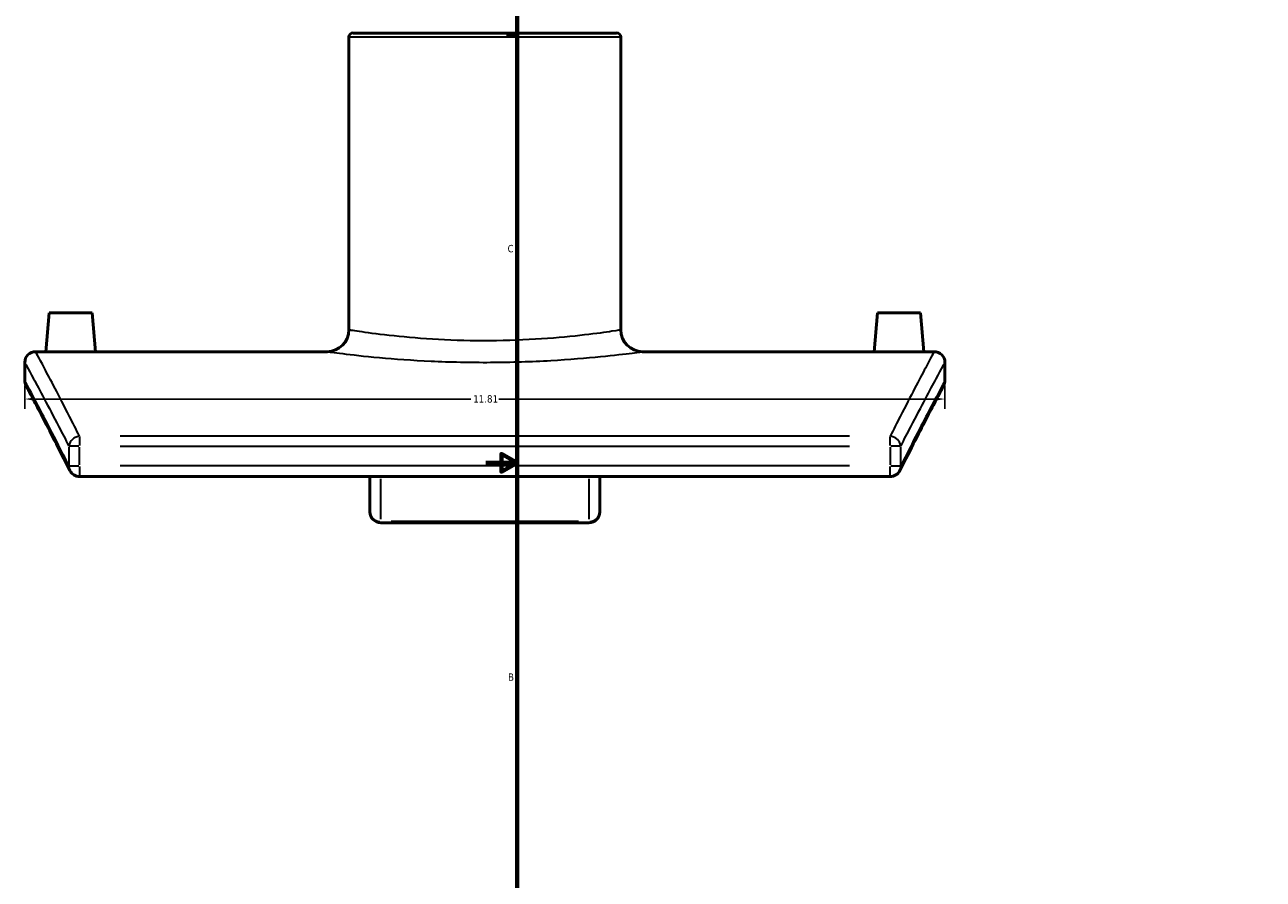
# Model space of a CAD drawing. Header units: inches. Extents: x -5.8 to 56.1, y -15.9 to 36.3.
# Tile 2 of 8: x -5.8 to 10.1, y 5.7 to 16.6. Entities that reach past the tile are written whole.
import ezdxf

# ---------------------------------------------------------------- set-up
doc = ezdxf.new("R2010")
doc.units = ezdxf.units.IN
doc.header["$MEASUREMENT"] = 0
for name, color, linetype, lineweight in [('Border (ANSI)', 7, 'Continuous', 70), ('Dimension (ANSI)', 7, 'Continuous', 25), ('Visible (ANSI)', 7, 'Continuous', 50), ('Visible Narrow (ANSI)', 7, 'Continuous', 35)]:
    doc.layers.add(name, color=color, linetype=linetype, lineweight=lineweight)
doc.styles.add('Note Text (ANSI)', font='tahoma.ttf')
doc.dimstyles.new('Default (ANSI)', dxfattribs={"dimtxt": 0.094488, "dimasz": 0.098425, "dimexe": 0.125, "dimexo": 0.0625, "dimgap": 0.031496, "dimtad": 0, "dimtih": 1, "dimtoh": 1, "dimrnd": 1e-08, "dimzin": 4, "dimdsep": 46, "dimtxsty": 'Note Text (ANSI)', "dimcen": 0.09, "dimdle": 0.393701, "dimclrd": 256, "dimclre": 256, "dimclrt": 5, "dimadec": 0, "dimazin": 1, "dimtfac": 1, "dimtofl": 0, "dimtmove": 0, "dimatfit": 3, "dimfxl": 1, "dimtolj": 1, "dimtzin": 4, "dimlwd": -1, "dimlwe": -1, "dimarcsym": 0})

# ---------------------------------------------------------------- blocks, each defined once
blk = doc.blocks.new('Borders Default Border')
at = {"layer": 'Border (ANSI)'}
blk.add_line((0.5, 16.5), (0.366, 16.5), dxfattribs=at)
at = {"layer": 'Border (ANSI)', "flags": 128}
for points in [[(0.5, 1), (0.5, 21), (33.5, 21), (33.5, 1), (0.5, 1)], [(0.1, 11), (0.5, 11), (0.3, 11.115), (0.3, 10.885), (0.5, 11)]]:
    blk.add_lwpolyline(points, dxfattribs=at)
at = {"layer": 'Border (ANSI)', "color": 5, "true_color": 0x0000ff, "char_height": 0.0945, "attachment_point": 7, "style": 'Note Text (ANSI)'}
for s, insert in [('C', (0.378, 13.701)), ('B', (0.384, 8.203))]:
    blk.add_mtext(s, dxfattribs=dict(at, insert=insert))
blk = doc.blocks.new('*D6')
at = {"layer": 'Defpoints', "color": 0, "transparency": 16777216}
for p in [(-5.819, 12.057), (5.991, 12.057), (5.991, 11.819)]:
    blk.add_point(p, dxfattribs=at)
at = {"layer": 'Dimension (ANSI)', "transparency": 16777216}
for p, q in [((-5.819, 11.994), (-5.819, 11.694)), ((5.991, 11.994), (5.991, 11.694)), ((-5.72, 11.819), (-0.094, 11.819)), ((5.893, 11.819), (0.267, 11.819))]:
    blk.add_line(p, q, dxfattribs=at)
for points in [[(-5.72, 11.835), (-5.72, 11.802), (-5.819, 11.819)], [(5.893, 11.835), (5.893, 11.802), (5.991, 11.819)]]:
    blk.add_solid(points, dxfattribs=at)
at = {"layer": 'Dimension (ANSI)', "color": 5, "transparency": 16777216, "insert": (-0.063, 11.868), "char_height": 0.0945, "attachment_point": 1, "style": 'Note Text (ANSI)'}
blk.add_mtext('\\A1;11.81', dxfattribs=at)

msp = doc.modelspace()

# ---------------------------------------------------------------- linework, layer by layer
at = {"layer": 'Visible (ANSI)'}
for p, q in [((-1.66, 16.462), (-1.66, 12.706)), ((-1.604, 16.517), (1.777, 16.517)), ((1.833, 16.462), (1.833, 12.706)), ((-5.504, 12.925), (-5.547, 12.427)), ((-4.952, 12.925), (-5.504, 12.925)), ((-4.952, 12.925), (-4.909, 12.427)), ((5.125, 12.925), (5.082, 12.427)), ((5.125, 12.925), (5.677, 12.925)), ((5.677, 12.925), (5.72, 12.427)), ((-5.679, 12.427), (-5.547, 12.427)), ((-4.909, 12.427), (-1.938, 12.427)), ((2.111, 12.427), (5.082, 12.427)), ((5.72, 12.427), (5.852, 12.427)), ((-5.819, 12.057), (-5.819, 12.288)), ((5.991, 12.288), (5.991, 12.057)), ((-5.115, 10.823), (5.288, 10.823)), ((-1.39, 10.823), (-1.39, 10.37)), ((1.563, 10.37), (1.563, 10.823)), ((1.423, 10.231), (-1.25, 10.231))]:
    msp.add_line(p, q, dxfattribs=at)
for centre, radius, start, end in [((-1.604, 16.462), 0.0557, 90, 180), ((1.777, 16.462), 0.0557, 0, 90), ((-1.938, 12.706), 0.279, 270, 0), ((2.111, 12.706), 0.279, 180, 270), ((-5.679, 12.288), 0.139, 90, 180), ((5.852, 12.288), 0.139, 0, 90), ((-5.679, 12.057), 0.139, 180, 207.9583), ((5.852, 12.057), 0.139, 332.0417, 0), ((-5.115, 10.963), 0.139, 206.5727, 270), ((5.288, 10.963), 0.139, 270, 333.4273), ((-1.25, 10.37), 0.139, 180, 270), ((1.423, 10.37), 0.139, 270, 0)]:
    msp.add_arc(centre, radius, start, end, dxfattribs=at)
for points, knots in [([(-4.909, 12.427), (-4.909, 12.427), (-4.917, 12.427), (-4.949, 12.426), (-4.974, 12.426), (-5.031, 12.425), (-5.067, 12.425), (-5.145, 12.424), (-5.188, 12.424), (-5.228, 12.424), (-5.268, 12.424), (-5.311, 12.424), (-5.39, 12.425), (-5.425, 12.425), (-5.482, 12.426), (-5.507, 12.426), (-5.539, 12.427), (-5.547, 12.427), (-5.547, 12.427)], [3.666182, 3.666182, 3.666182, 3.666182, 3.971663, 3.971663, 4.277145, 4.277145, 4.582694, 4.582694, 4.888242, 4.888242, 4.888242, 5.193791, 5.193791, 5.49934, 5.49934, 5.804822, 5.804822, 6.110303, 6.110303, 6.110303, 6.110303]), ([(5.72, 12.427), (5.72, 12.427), (5.712, 12.427), (5.68, 12.426), (5.655, 12.426), (5.598, 12.425), (5.562, 12.425), (5.484, 12.424), (5.441, 12.424), (5.361, 12.424), (5.318, 12.424), (5.239, 12.425), (5.204, 12.425), (5.147, 12.426), (5.122, 12.426), (5.09, 12.427), (5.082, 12.427), (5.082, 12.427)], [1.222061, 1.222061, 1.222061, 1.222061, 1.527542, 1.527542, 1.833024, 1.833024, 2.138572, 2.138572, 2.444121, 2.444121, 2.74967, 2.74967, 3.055219, 3.055219, 3.3607, 3.3607, 3.666182, 3.666182, 3.666182, 3.666182]), ([(-5.24, 10.9), (-5.311, 11.042), (-5.376, 11.171), (-5.494, 11.402), (-5.547, 11.504), (-5.638, 11.68), (-5.677, 11.754), (-5.739, 11.872), (-5.763, 11.917), (-5.794, 11.976), (-5.802, 11.991), (-5.802, 11.991)], [1.731177, 1.731177, 1.731177, 1.731177, 4.587591, 4.587591, 7.444004, 7.444004, 10.300418, 10.300418, 13.156832, 13.156832, 16.013246, 16.013246, 16.013246, 16.013246]), ([(5.975, 11.991), (5.975, 11.991), (5.967, 11.976), (5.936, 11.917), (5.912, 11.872), (5.85, 11.754), (5.811, 11.68), (5.72, 11.504), (5.667, 11.402), (5.549, 11.171), (5.484, 11.042), (5.413, 10.9)], [18.971553, 18.971553, 18.971553, 18.971553, 21.827967, 21.827967, 24.68438, 24.68438, 27.540794, 27.540794, 30.397208, 30.397208, 33.253622, 33.253622, 33.253622, 33.253622])]:
    msp.add_open_spline(points, degree=3, knots=knots, dxfattribs=at)
at = {"layer": 'Visible Narrow (ANSI)'}
for p, q in [((1.811, 16.462), (-1.638, 16.462)), ((-5.115, 11.339), (-5.115, 11.221)), ((4.768, 11.342), (-4.595, 11.342)), ((5.288, 11.221), (5.288, 11.339)), ((-5.252, 11.201), (-5.252, 10.975)), ((-5.125, 11.213), (-5.249, 11.213)), ((-5.115, 10.975), (-5.115, 11.201)), ((-4.595, 11.213), (4.768, 11.213)), ((5.288, 11.201), (5.288, 10.975)), ((5.422, 11.213), (5.298, 11.213)), ((5.424, 10.975), (5.424, 11.201)), ((-5.249, 10.963), (-5.125, 10.963)), ((-5.115, 10.952), (-5.115, 10.824)), ((4.768, 10.963), (-4.595, 10.963)), ((5.288, 10.824), (5.288, 10.952)), ((5.298, 10.963), (5.422, 10.963)), ((-1.25, 10.279), (-1.25, 10.797)), ((1.423, 10.797), (1.423, 10.279)), ((-1.25, 10.246), (-1.25, 10.231)), ((1.29, 10.248), (-1.117, 10.248)), ((1.423, 10.231), (1.423, 10.246))]:
    msp.add_line(p, q, dxfattribs=at)
for centre, major_axis, ratio, start_param, end_param in [((-5.115, 11.213), (-0.124, -0.063), 0.907975, 4.353497, 5.696933), ((5.288, 11.213), (-0.124, 0.063), 0.907975, 3.727845, 5.071281), ((-5.115, 10.963), (-0.125, -0.062), 0.905521, 5.80377, 6.257953), ((5.288, 10.963), (0.125, -0.062), 0.905521, 0.025232, 0.479415), ((-1.25, 10.37), (-0.139, 0), 0.880202, 0.07854, 1.492257), ((1.423, 10.37), (0.139, 0), 0.880202, 4.790929, 6.204645)]:
    msp.add_ellipse(centre, major_axis=major_axis, ratio=ratio, start_param=start_param, end_param=end_param, dxfattribs=at)
for points, knots in [([(1.833, 12.706), (1.832, 12.706), (1.793, 12.7), (1.637, 12.676), (1.517, 12.659), (1.211, 12.623), (1.022, 12.605), (0.607, 12.577), (0.379, 12.568), (-0.074, 12.565), (-0.299, 12.571), (-0.718, 12.594), (-0.913, 12.611), (-1.248, 12.647), (-1.388, 12.666), (-1.586, 12.694), (-1.644, 12.704), (-1.659, 12.706), (-1.66, 12.706), (-1.66, 12.706)], [6.689428, 6.689428, 6.689428, 6.689428, 8.246323, 8.246323, 9.876748, 9.876748, 11.547107, 11.547107, 13.224267, 13.224267, 14.859781, 14.859781, 16.48896, 16.48896, 18.158001, 18.158001, 19.836151, 19.836151, 20.068281, 20.068281, 20.068281, 20.068281]), ([(-5.115, 11.342), (-5.16, 11.431), (-5.203, 11.516), (-5.383, 11.867), (-5.493, 12.076), (-5.641, 12.356), (-5.679, 12.427), (-5.679, 12.427)], [-32.404389, -32.404389, -32.404389, -32.404389, -30.597884, -30.597884, -24.366384, -24.366384, -18.13488, -18.13488, -18.13488, -18.13488]), ([(-1.938, 12.427), (-1.938, 12.427), (-1.937, 12.427), (-1.921, 12.425), (-1.853, 12.416), (-1.623, 12.388), (-1.461, 12.369), (-1.072, 12.334), (-0.847, 12.317), (-0.36, 12.295), (-0.099, 12.289), (0.426, 12.292), (0.69, 12.3), (1.172, 12.328), (1.39, 12.346), (1.746, 12.381), (1.885, 12.398), (2.066, 12.421), (2.111, 12.427), (2.111, 12.427)], [-20.068281, -20.068281, -20.068281, -20.068281, -19.836151, -19.836151, -18.158001, -18.158001, -16.48896, -16.48896, -14.859781, -14.859781, -13.224267, -13.224267, -11.547107, -11.547107, -9.876748, -9.876748, -8.246323, -8.246323, -6.689428, -6.689428, -6.689428, -6.689428]), ([(5.852, 12.427), (5.852, 12.427), (5.814, 12.356), (5.666, 12.076), (5.556, 11.867), (5.376, 11.516), (5.333, 11.431), (5.288, 11.342)], [-15.609496, -15.609496, -15.609496, -15.609496, -9.377992, -9.377992, -3.146493, -3.146493, -1.339988, -1.339988, -1.339988, -1.339988]), ([(-5.819, 12.288), (-5.819, 12.288), (-5.78, 12.217), (-5.631, 11.94), (-5.521, 11.733), (-5.34, 11.385), (-5.297, 11.302), (-5.252, 11.213)], [18.13488, 18.13488, 18.13488, 18.13488, 24.366384, 24.366384, 30.597884, 30.597884, 32.404389, 32.404389, 32.404389, 32.404389]), ([(5.424, 11.213), (5.47, 11.302), (5.513, 11.385), (5.694, 11.733), (5.804, 11.94), (5.953, 12.217), (5.991, 12.288), (5.991, 12.288)], [1.339988, 1.339988, 1.339988, 1.339988, 3.146493, 3.146493, 9.377992, 9.377992, 15.609496, 15.609496, 15.609496, 15.609496]), ([(-5.252, 10.963), (-5.301, 11.061), (-5.348, 11.154), (-5.528, 11.507), (-5.636, 11.712), (-5.781, 11.987), (-5.819, 12.057), (-5.819, 12.057)], [1.731177, 1.731177, 1.731177, 1.731177, 3.709943, 3.709943, 9.861592, 9.861592, 16.013246, 16.013246, 16.013246, 16.013246]), ([(5.991, 12.057), (5.991, 12.057), (5.954, 11.987), (5.809, 11.712), (5.701, 11.507), (5.521, 11.154), (5.474, 11.061), (5.424, 10.963)], [18.971553, 18.971553, 18.971553, 18.971553, 25.123207, 25.123207, 31.274856, 31.274856, 33.253622, 33.253622, 33.253622, 33.253622])]:
    msp.add_open_spline(points, degree=3, knots=knots, dxfattribs=at)

# ---------------------------------------------------------------- block references
msp.add_blockref('Borders Default Border', (0, 0))

# ---------------------------------------------------------------- dimensions: what is measured, and where the dimension line sits
at = {"layer": 'Dimension (ANSI)'}
dim = msp.add_linear_dim(base=(5.991, 11.819), p1=(-5.819, 12.057), p2=(5.991, 12.057), dimstyle='Default (ANSI)', override={"dimgap": 0.031496, "dimtih": 0, "dimtoh": 0, "dimdec": 2, "dimtol": 0, "dimlim": 0, "dimtp": 0, "dimtm": 0, "dimtdec": 2, "dimatfit": 1}, dxfattribs=at)
dim.commit()
dim.dimension.update_dxf_attribs({"geometry": '*D6', "text_midpoint": (0.086, 11.819), "dimtype": 160})

doc.saveas('drawing.dxf')
